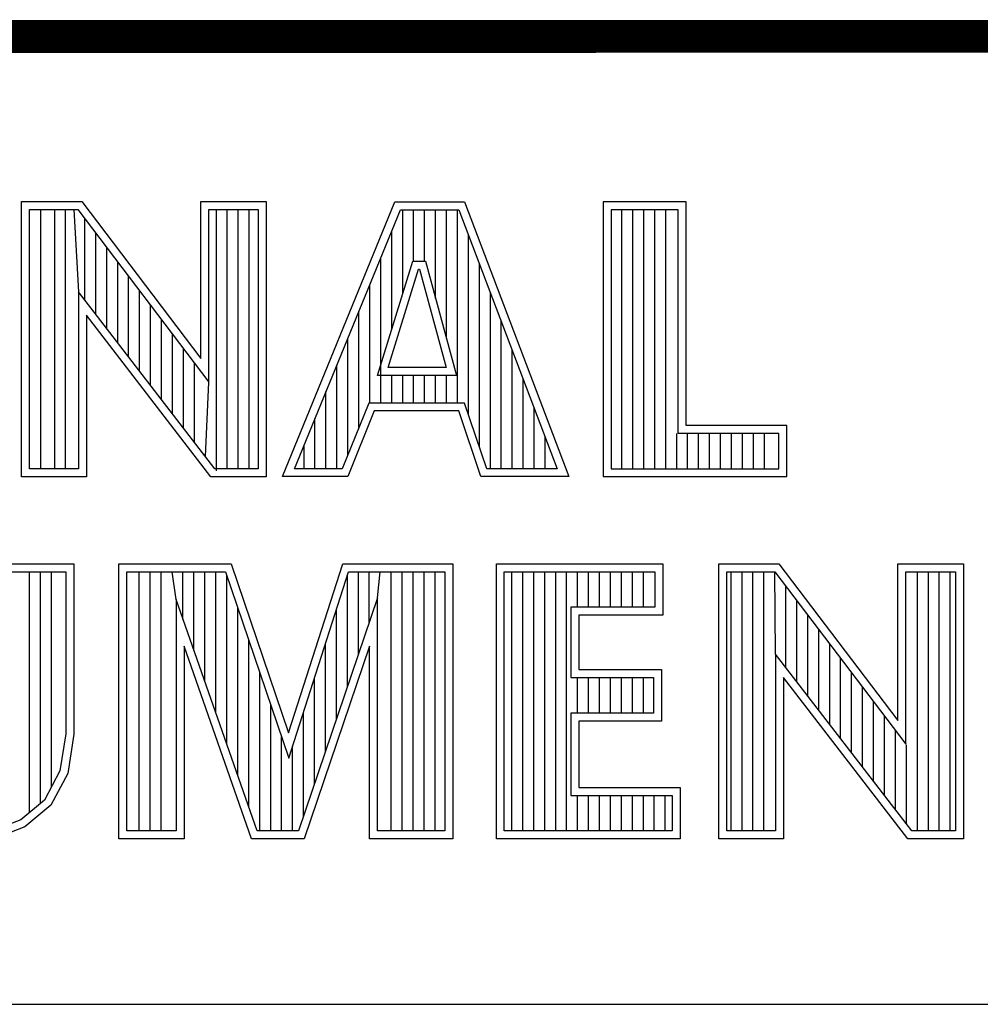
# Model space of a CAD drawing. Header units: inches. Extents: x 0 to 22, y 0 to 17.
# Tile 6 of 9: x 17.866 to 18.451, y 2.37 to 2.97. Entities that reach past the tile are written whole.
import ezdxf

# ---------------------------------------------------------------- set-up
doc = ezdxf.new("R2010")
doc.units = ezdxf.units.IN
doc.header["$LTSCALE"] = 1.21
doc.header["$MEASUREMENT"] = 0
doc.layers.get('0').update_dxf_attribs({"linetype": 'CONTINUOUS'})

msp = doc.modelspace()

# ---------------------------------------------------------------- linework, layer by layer
at = {"color": 2, "linetype": 'CONTINUOUS'}
for p, q in [((16.37365, 2.95963), (21.50365, 2.95963)), ((16.375, 2.96), (21.5, 2.96)), ((17.86728, 2.85918), (17.90389, 2.85918)), ((17.86728, 2.69148), (17.86728, 2.85918)), ((17.90389, 2.85918), (17.97641, 2.76361)), ((17.97641, 2.85918), (18.01622, 2.85918)), ((17.97641, 2.76361), (17.97641, 2.85918)), ((18.01622, 2.85918), (18.01622, 2.69148)), ((18.02617, 2.69154), (18.09464, 2.85908)), ((18.09464, 2.85908), (18.13691, 2.85908)), ((18.13691, 2.85908), (18.20052, 2.69154)), ((18.27197, 2.85908), (18.22137, 2.85908)), ((18.22137, 2.85908), (18.22137, 2.69154)), ((18.27197, 2.72275), (18.27197, 2.85908)), ((17.87213, 2.85433), (17.90148, 2.85433)), ((17.87213, 2.69633), (17.87213, 2.85433)), ((17.87903, 2.69633), (17.87903, 2.85433)), ((17.8874, 2.69633), (17.8874, 2.85433)), ((17.89408, 2.69633), (17.89408, 2.85433)), ((17.89906, 2.85433), (17.90188, 2.80417)), ((17.90148, 2.85433), (17.98126, 2.74917)), ((17.98126, 2.85433), (18.01136, 2.85433)), ((17.98126, 2.74917), (17.98126, 2.85433)), ((17.98584, 2.69504), (17.98584, 2.85433)), ((17.99251, 2.69633), (17.99251, 2.85433)), ((17.99919, 2.69633), (17.99919, 2.85433)), ((18.00586, 2.69633), (18.00586, 2.85433)), ((18.01136, 2.85433), (18.01136, 2.69633)), ((18.0334, 2.6964), (18.0979, 2.85422)), ((18.0979, 2.85422), (18.13356, 2.85422)), ((18.09932, 2.80299), (18.09932, 2.85422)), ((18.10599, 2.82279), (18.10599, 2.85422)), ((18.11267, 2.82279), (18.11267, 2.85422)), ((18.11934, 2.80019), (18.11934, 2.85422)), ((18.12602, 2.77565), (18.12602, 2.85422)), ((18.1327, 2.73641), (18.1327, 2.85422)), ((18.13356, 2.85422), (18.19348, 2.6964)), ((18.26711, 2.85422), (18.22622, 2.85422)), ((18.22622, 2.85422), (18.22622, 2.6964)), ((18.23283, 2.6964), (18.23283, 2.85422)), ((18.2395, 2.6964), (18.2395, 2.85422)), ((18.24618, 2.6964), (18.24618, 2.85422)), ((18.25285, 2.6964), (18.25285, 2.85422)), ((18.25953, 2.6964), (18.25953, 2.85422)), ((18.26711, 2.71789), (18.26711, 2.85422)), ((17.90573, 2.79916), (17.90573, 2.84873)), ((17.91241, 2.79049), (17.91241, 2.83993)), ((18.09264, 2.78138), (18.09264, 2.84136)), ((18.13937, 2.72947), (18.13937, 2.83893)), ((17.91908, 2.78181), (17.91908, 2.83113)), ((17.92576, 2.77313), (17.92576, 2.82233)), ((18.08395, 2.75326), (18.10544, 2.82279)), ((18.08597, 2.73641), (18.08597, 2.82503)), ((18.10544, 2.82279), (18.1132, 2.82279)), ((18.1132, 2.82279), (18.13211, 2.75327)), ((18.14605, 2.70964), (18.14605, 2.82134)), ((18.09053, 2.75812), (18.10902, 2.81794)), ((18.10902, 2.81794), (18.10949, 2.81794)), ((18.10949, 2.81794), (18.12576, 2.75812)), ((17.93243, 2.76446), (17.93243, 2.81353)), ((18.07929, 2.73641), (18.07929, 2.80869)), ((17.98484, 2.69633), (17.90188, 2.80417)), ((17.90188, 2.80417), (17.90188, 2.69633)), ((17.93911, 2.75578), (17.93911, 2.80473)), ((18.15272, 2.6964), (18.15272, 2.80376)), ((17.94578, 2.7471), (17.94578, 2.79593)), ((18.07262, 2.72144), (18.07262, 2.79236)), ((17.98245, 2.69148), (17.90674, 2.7899)), ((17.90674, 2.7899), (17.90674, 2.69148)), ((17.95246, 2.73842), (17.95246, 2.78714)), ((18.1594, 2.6964), (18.1594, 2.78617)), ((17.95913, 2.72975), (17.95913, 2.77834)), ((18.06594, 2.70483), (18.06594, 2.77602)), ((17.96581, 2.72107), (17.96581, 2.76954)), ((18.16607, 2.6964), (18.16607, 2.76859)), ((17.97249, 2.71239), (17.97249, 2.76074)), ((18.05927, 2.6964), (18.05927, 2.75969)), ((18.12576, 2.75812), (18.09053, 2.75812)), ((17.97916, 2.70372), (17.98126, 2.74917)), ((18.13211, 2.75327), (18.08395, 2.75326)), ((18.09264, 2.73641), (18.09264, 2.75326)), ((18.09932, 2.73641), (18.09932, 2.75327)), ((18.10599, 2.73641), (18.10599, 2.75327)), ((18.11267, 2.73641), (18.11267, 2.75327)), ((18.11934, 2.73641), (18.11934, 2.75327)), ((18.12602, 2.73641), (18.12602, 2.75327)), ((18.17275, 2.6964), (18.17275, 2.75101)), ((18.05259, 2.6964), (18.05259, 2.74335)), ((18.07864, 2.73641), (18.06255, 2.6964)), ((18.13703, 2.73641), (18.07864, 2.73641)), ((18.1505, 2.6964), (18.13703, 2.73641)), ((18.08192, 2.73156), (18.06583, 2.69154)), ((18.13355, 2.73156), (18.08192, 2.73156)), ((18.14701, 2.69154), (18.13355, 2.73156)), ((18.17942, 2.6964), (18.17942, 2.73342)), ((18.04592, 2.6964), (18.04592, 2.72702)), ((18.33325, 2.72275), (18.27197, 2.72275)), ((18.33325, 2.69154), (18.33325, 2.72275)), ((18.1861, 2.6964), (18.1861, 2.71584)), ((18.2662, 2.6964), (18.2662, 2.71789)), ((18.32839, 2.71789), (18.26711, 2.71789)), ((18.27288, 2.6964), (18.27288, 2.71789)), ((18.27956, 2.6964), (18.27956, 2.71789)), ((18.28623, 2.6964), (18.28623, 2.71789)), ((18.29291, 2.6964), (18.29291, 2.71789)), ((18.29958, 2.6964), (18.29958, 2.71789)), ((18.30626, 2.6964), (18.30626, 2.71789)), ((18.31293, 2.6964), (18.31293, 2.71789)), ((18.31961, 2.6964), (18.31961, 2.71789)), ((18.32839, 2.6964), (18.32839, 2.71789)), ((18.03924, 2.6964), (18.03924, 2.71068)), ((17.90188, 2.69633), (17.87213, 2.69633)), ((18.01136, 2.69633), (17.98484, 2.69633)), ((18.06255, 2.6964), (18.0334, 2.6964)), ((18.19348, 2.6964), (18.1505, 2.6964)), ((18.22622, 2.6964), (18.32839, 2.6964)), ((17.90674, 2.69148), (17.86728, 2.69148)), ((18.01622, 2.69148), (17.98245, 2.69148)), ((18.06583, 2.69154), (18.02617, 2.69154)), ((18.20052, 2.69154), (18.14701, 2.69154)), ((18.22137, 2.69154), (18.33325, 2.69154)), ((17.85571, 2.63838), (17.89897, 2.63838)), ((17.89897, 2.63838), (17.89897, 2.53454)), ((17.92641, 2.63838), (17.99489, 2.63838)), ((17.92641, 2.47075), (17.92641, 2.63838)), ((17.99489, 2.63838), (18.02985, 2.53552)), ((18.02985, 2.53552), (18.06289, 2.63838)), ((18.06289, 2.63838), (18.12993, 2.63838)), ((18.12993, 2.63838), (18.12993, 2.47075)), ((18.15638, 2.63838), (18.25782, 2.63838)), ((18.15638, 2.47075), (18.15638, 2.63838)), ((18.25782, 2.63838), (18.25782, 2.60707)), ((18.29184, 2.63846), (18.32845, 2.63846)), ((18.29184, 2.47075), (18.29184, 2.63846)), ((18.32845, 2.63846), (18.40096, 2.54288)), ((18.40096, 2.63846), (18.44078, 2.63846)), ((18.40096, 2.54288), (18.40096, 2.63846)), ((18.44078, 2.63846), (18.44078, 2.47075)), ((17.86056, 2.63352), (17.89412, 2.63352)), ((17.87208, 2.48678), (17.87208, 2.63352)), ((17.87875, 2.49236), (17.87875, 2.63352)), ((17.88543, 2.50242), (17.88543, 2.63352)), ((17.89412, 2.63352), (17.89412, 2.53491)), ((17.93126, 2.63352), (17.99141, 2.63352)), ((17.93126, 2.47561), (17.93126, 2.63352)), ((17.93883, 2.47561), (17.93883, 2.63352)), ((17.94551, 2.47561), (17.94551, 2.63352)), ((17.95218, 2.47561), (17.95218, 2.63352)), ((17.9613, 2.61668), (17.95886, 2.63352)), ((17.96553, 2.60461), (17.96553, 2.63352)), ((17.97221, 2.58558), (17.97221, 2.63352)), ((17.97888, 2.56655), (17.97888, 2.63352)), ((17.98556, 2.54752), (17.98556, 2.63352)), ((17.99141, 2.63352), (18.02998, 2.52005)), ((17.99223, 2.52849), (17.99223, 2.6311)), ((18.02998, 2.52005), (18.06643, 2.63352)), ((18.06566, 2.5634), (18.06566, 2.63114)), ((18.06643, 2.63352), (18.12508, 2.63352)), ((18.07234, 2.58312), (18.07234, 2.63352)), ((18.07901, 2.60284), (18.07901, 2.63352)), ((18.08403, 2.61765), (18.08569, 2.63352)), ((18.09236, 2.47561), (18.09236, 2.63352)), ((18.09904, 2.47561), (18.09904, 2.63352)), ((18.10572, 2.47561), (18.10572, 2.63352)), ((18.11239, 2.47561), (18.11239, 2.63352)), ((18.11907, 2.47561), (18.11907, 2.63352)), ((18.12508, 2.63352), (18.12508, 2.47561)), ((18.16123, 2.63352), (18.25297, 2.63352)), ((18.16123, 2.47561), (18.16123, 2.63352)), ((18.16579, 2.47561), (18.16579, 2.63352)), ((18.17247, 2.47561), (18.17247, 2.63352)), ((18.17914, 2.47561), (18.17914, 2.63352)), ((18.18582, 2.47561), (18.18582, 2.63352)), ((18.1925, 2.47561), (18.1925, 2.63352)), ((18.19917, 2.47561), (18.19917, 2.63352)), ((18.20585, 2.61193), (18.20585, 2.63352)), ((18.21252, 2.61193), (18.21252, 2.63352)), ((18.2192, 2.61193), (18.2192, 2.63352)), ((18.22587, 2.61193), (18.22587, 2.63352)), ((18.23255, 2.61193), (18.23255, 2.63352)), ((18.23922, 2.61193), (18.23922, 2.63352)), ((18.2459, 2.61193), (18.2459, 2.63352)), ((18.25297, 2.63352), (18.25297, 2.61193)), ((18.29669, 2.6336), (18.32604, 2.6336)), ((18.29669, 2.47561), (18.29669, 2.6336)), ((18.2993, 2.47561), (18.2993, 2.6336)), ((18.30598, 2.47561), (18.30598, 2.6336)), ((18.31265, 2.47561), (18.31265, 2.6336)), ((18.31933, 2.47561), (18.31933, 2.6336)), ((18.32644, 2.58345), (18.326, 2.6336)), ((18.32604, 2.6336), (18.40582, 2.52845)), ((18.40582, 2.6336), (18.43592, 2.6336)), ((18.40582, 2.52845), (18.40582, 2.6336)), ((18.41278, 2.47561), (18.41278, 2.6336)), ((18.41946, 2.47561), (18.41946, 2.6336)), ((18.42614, 2.47561), (18.42614, 2.6336)), ((18.43281, 2.47561), (18.43281, 2.6336)), ((18.43592, 2.6336), (18.43592, 2.47561)), ((18.33268, 2.57533), (18.33268, 2.62485)), ((18.01078, 2.47561), (17.9613, 2.61668)), ((17.9613, 2.61668), (17.9613, 2.47561)), ((18.08403, 2.61765), (18.03594, 2.47561)), ((18.08403, 2.47561), (18.08403, 2.61765)), ((18.33936, 2.56665), (18.33936, 2.61605)), ((17.99891, 2.50946), (17.99891, 2.61146)), ((18.05899, 2.54369), (18.05899, 2.61036)), ((18.25297, 2.61193), (18.20177, 2.61193)), ((18.20177, 2.61193), (18.20177, 2.56916)), ((18.25782, 2.60707), (18.20662, 2.60707)), ((18.20662, 2.60707), (18.20662, 2.57401)), ((18.34603, 2.55798), (18.34603, 2.60725)), ((18.35271, 2.5493), (18.35271, 2.59845)), ((18.00734, 2.47075), (17.96616, 2.58817)), ((17.96616, 2.58817), (17.96616, 2.47075)), ((18.00558, 2.49042), (18.00558, 2.59182)), ((18.07917, 2.58817), (18.03942, 2.47075)), ((18.05231, 2.52397), (18.05231, 2.58957)), ((18.07917, 2.47075), (18.07917, 2.58817)), ((18.35938, 2.54062), (18.35938, 2.58966)), ((18.4094, 2.47561), (18.32644, 2.58345)), ((18.32644, 2.58345), (18.32644, 2.47561)), ((18.36606, 2.53195), (18.36606, 2.58086)), ((18.20662, 2.57401), (18.25687, 2.57401)), ((18.25687, 2.57401), (18.25687, 2.54254)), ((18.01226, 2.47561), (18.01226, 2.57218)), ((18.04564, 2.50425), (18.04564, 2.56879)), ((18.20177, 2.56916), (18.25201, 2.56916)), ((18.20585, 2.5474), (18.20585, 2.56916)), ((18.21252, 2.5474), (18.21252, 2.56916)), ((18.2192, 2.5474), (18.2192, 2.56916)), ((18.22587, 2.5474), (18.22587, 2.56916)), ((18.23255, 2.5474), (18.23255, 2.56916)), ((18.23922, 2.5474), (18.23922, 2.56916)), ((18.2459, 2.5474), (18.2459, 2.56916)), ((18.25201, 2.56916), (18.25201, 2.5474)), ((18.40701, 2.47075), (18.33129, 2.56917)), ((18.33129, 2.56917), (18.33129, 2.47075)), ((18.37273, 2.52327), (18.37273, 2.57206)), ((18.37941, 2.51459), (18.37941, 2.56326)), ((18.01893, 2.47561), (18.01893, 2.55254)), ((18.38608, 2.50591), (18.38608, 2.55446)), ((18.03896, 2.48453), (18.03896, 2.54801)), ((18.25201, 2.5474), (18.20177, 2.5474)), ((18.20177, 2.5474), (18.20177, 2.49732)), ((18.39276, 2.49724), (18.39276, 2.54566)), ((18.25687, 2.54254), (18.20662, 2.54254)), ((18.20662, 2.54254), (18.20662, 2.50218)), ((17.89412, 2.53491), (17.89063, 2.51226)), ((17.89897, 2.53454), (17.89531, 2.51072)), ((18.02561, 2.47561), (18.02561, 2.5329)), ((18.39943, 2.48856), (18.39943, 2.53686)), ((18.03229, 2.47561), (18.03229, 2.52723)), ((18.40611, 2.47988), (18.40611, 2.52807)), ((17.89063, 2.51226), (17.88119, 2.49441)), ((17.89531, 2.51072), (17.88504, 2.49129)), ((18.20662, 2.50218), (18.26831, 2.50218)), ((18.26831, 2.50218), (18.26831, 2.47075)), ((18.20177, 2.49732), (18.26346, 2.49732)), ((18.20585, 2.47561), (18.20585, 2.49732)), ((18.21252, 2.47561), (18.21252, 2.49732)), ((18.2192, 2.47561), (18.2192, 2.49732)), ((18.22587, 2.47561), (18.22587, 2.49732)), ((18.23255, 2.47561), (18.23255, 2.49732)), ((18.23922, 2.47561), (18.23922, 2.49732)), ((18.2459, 2.47561), (18.2459, 2.49732)), ((18.25257, 2.47561), (18.25257, 2.49732)), ((18.25925, 2.47561), (18.25925, 2.49732)), ((18.26346, 2.49732), (18.26346, 2.47561)), ((17.88119, 2.49441), (17.86678, 2.48234)), ((17.88504, 2.49129), (17.86927, 2.4781)), ((17.86678, 2.48234), (17.84903, 2.47552)), ((17.86927, 2.4781), (17.85021, 2.47077)), ((17.9613, 2.47561), (17.93126, 2.47561)), ((18.03594, 2.47561), (18.01078, 2.47561)), ((18.12508, 2.47561), (18.08403, 2.47561)), ((18.26346, 2.47561), (18.16123, 2.47561)), ((18.32644, 2.47561), (18.29669, 2.47561)), ((18.43592, 2.47561), (18.4094, 2.47561)), ((17.96616, 2.47075), (17.92641, 2.47075)), ((18.03942, 2.47075), (18.00734, 2.47075)), ((18.12993, 2.47075), (18.07917, 2.47075)), ((18.26831, 2.47075), (18.15638, 2.47075)), ((18.33129, 2.47075), (18.29184, 2.47075)), ((18.44078, 2.47075), (18.40701, 2.47075)), ((16.7288, 2.37), (21.5, 2.37))]:
    msp.add_line(p, q, dxfattribs=at)
at = {"color": 7, "linetype": 'CONTINUOUS', "const_width": 0.02}
msp.add_lwpolyline([(13.6, 2.95953), (21.5, 2.96)], dxfattribs=at)

doc.saveas('drawing.dxf')
